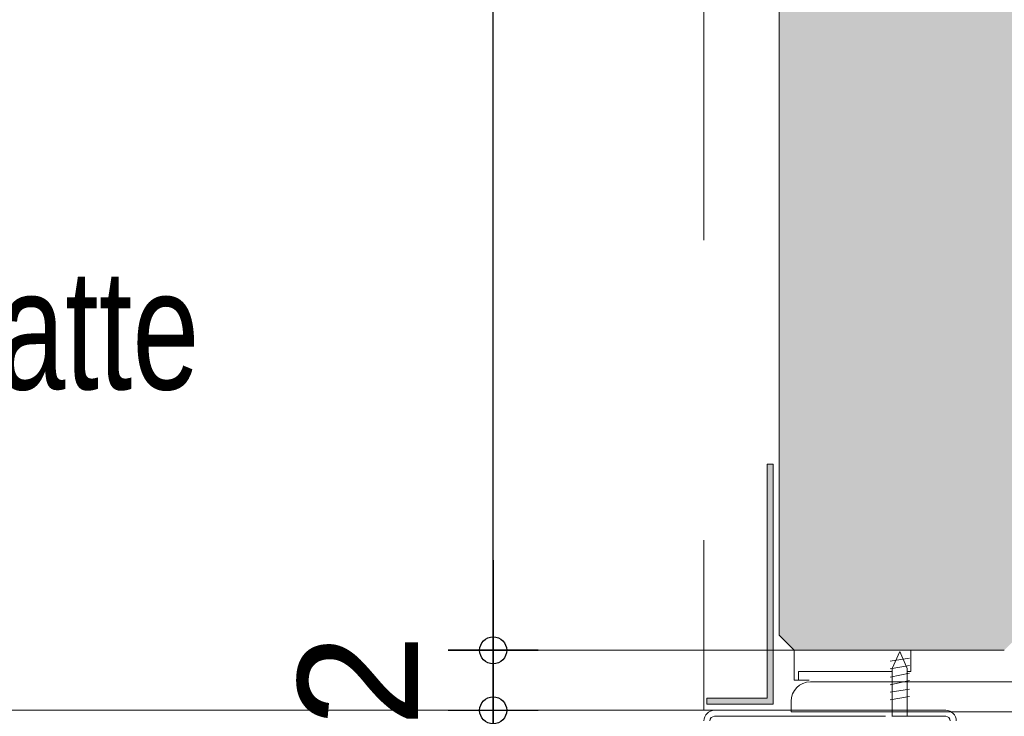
# Model space of a CAD drawing. Header units: metres. Extents: x 1333.9 to 1416.6, y -82.7 to -2.5.
# Tile 89 of 160: x 1412.853 to 1413.181, y -79.515 to -79.283. Entities that reach past the tile are written whole.
import ezdxf

# ---------------------------------------------------------------- set-up
doc = ezdxf.new("R2010")
doc.units = ezdxf.units.M
doc.header["$PDMODE"] = 65
for name, pattern in [('AUSGEZOGEN', [0]), ('PUNKT2_S9', [0.0015, 0, -0.0015]), ('STRICHLINIE2_S3', [0.055, 0.04, -0.015])]:
    doc.linetypes.add(name, pattern=pattern)
for name, color, linetype in [('XR$7$_40732', 7, 'Continuous'), ('XR$7$_42143', 7, 'Continuous'), ('XR$7$_42154', 7, 'Continuous')]:
    doc.layers.add(name, color=color, linetype=linetype)
for name, color, linetype, lineweight in [('XR$7$Fenster', 3, 'AUSGEZOGEN', 18), ('XR$7$Maßlinie 1_50', 7, 'AUSGEZOGEN', 25), ('XR$7$Muster', 4, 'AUSGEZOGEN', 13), ('XR$7$Möblierung', 4, 'AUSGEZOGEN', 13), ('XR$7$SNL_D_BD_FL_250', 7, 'AUSGEZOGEN', 18), ('XR$7$Text 1_100', 3, 'AUSGEZOGEN', 18), ('XR$7$Wand', 1, 'AUSGEZOGEN', 50), ('XR$7$Wand Mauerwerk tr', 42, 'AUSGEZOGEN', 18)]:
    doc.layers.add(name, color=color, linetype=linetype, lineweight=lineweight)
doc.styles.add('ARIAL', font='arial.ttf')
doc.dimstyles.new('DIMSTYLE_14', dxfattribs={"dimtxt": 0.04, "dimasz": 0.03, "dimexe": 0, "dimexo": 1e-06, "dimgap": 0.02, "dimtad": 2, "dimdec": 1, "dimlfac": 100, "dimrnd": 0.5, "dimzin": 4, "dimdsep": 46, "dimtxsty": 'ARIAL', "dimblk1": 'ALL_ML_KREIS', "dimblk2": 'ALL_ML_KREIS', "dimsah": 1, "dimcen": 0, "dimse1": 1, "dimse2": 1, "dimclrd": 7, "dimclre": 7, "dimclrt": 7, "dimadec": 0, "dimazin": 0, "dimtfac": 1, "dimtdec": 0, "dimtix": 1, "dimtmove": 2, "dimatfit": 3, "dimfxl": 0, "dimtvp": 1.2, "dimtzin": 0, "dimlwd": 0, "dimlwe": 25, "dimarcsym": 0})
doc.dimstyles.new('DIMSTYLE_15', dxfattribs={"dimtxt": 0.04, "dimasz": 0.03, "dimexe": 0, "dimexo": 1e-06, "dimgap": 0.02, "dimtad": 2, "dimdec": 1, "dimlfac": 100, "dimrnd": 0.5, "dimzin": 4, "dimdsep": 46, "dimtxsty": 'ARIAL', "dimblk1": 'ALL_ML_KREIS', "dimblk2": 'ALL_ML_KREIS', "dimsah": 1, "dimcen": 0, "dimse1": 1, "dimse2": 1, "dimclrd": 7, "dimclre": 7, "dimclrt": 7, "dimadec": 0, "dimazin": 0, "dimtfac": 1, "dimtdec": 0, "dimtix": 1, "dimtmove": 2, "dimatfit": 3, "dimfxl": 0, "dimtzin": 0, "dimlwd": 0, "dimlwe": 25, "dimarcsym": 0})
doc.dimstyles.new('DIMSTYLE_18', dxfattribs={"dimtxt": 0.03, "dimasz": 0.03, "dimexe": 0, "dimexo": 1e-06, "dimgap": 0.015, "dimtad": 2, "dimdec": 0, "dimlfac": 1000, "dimrnd": 5, "dimzin": 12, "dimdsep": 46, "dimtxsty": 'ARIAL', "dimblk1": 'ALL_ML_KREIS', "dimblk2": 'ALL_ML_KREIS', "dimsah": 1, "dimcen": 0, "dimse1": 1, "dimse2": 1, "dimclrd": 7, "dimclre": 7, "dimclrt": 7, "dimadec": 0, "dimazin": 0, "dimtfac": 1, "dimtdec": 0, "dimtix": 1, "dimtmove": 2, "dimatfit": 3, "dimfxl": 0, "dimtzin": 0, "dimlwd": 0, "dimlwe": 25, "dimarcsym": 0})
pattern_1 = [(90.00000000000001, (-0.07500000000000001, 0.07499999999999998), (-0.03750000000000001, 0.03749999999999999), [0.0375, -0.0375]), (180, (-0.07500000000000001, 0.07499999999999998), (-0.03750000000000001, -0.03749999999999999), [0.0375, -0.0375])]

# ---------------------------------------------------------------- blocks, each defined once
blk = doc.blocks.new('COMPLEXOBJECT_15')
at = {"layer": 'XR$7$_40732', "color": 3, "linetype": 'AUSGEZOGEN', "lineweight": 13, "transparency": 33554687}
for p, q in [((1413.226592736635, -79.39336920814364), (1413.230092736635, -79.39336920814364)), ((1413.230092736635, -79.39336920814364), (1413.230092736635, -79.51336920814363)), ((1413.220092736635, -79.49036920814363), (1413.220092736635, -79.39986920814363)), ((1413.116592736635, -79.50336920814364), (1413.207092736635, -79.50336920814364)), ((1413.110092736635, -79.51336920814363), (1413.110092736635, -79.50986920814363)), ((1413.230092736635, -79.51336920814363), (1413.110092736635, -79.51336920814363)), ((1413.160592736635, -79.51336665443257), (1413.141092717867, -79.51336665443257))]:
    blk.add_line(p, q, dxfattribs=at)
for centre, radius, start, end in [((1413.226592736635, -79.39986920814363), 0.006500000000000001, 90, 180), ((1413.207092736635, -79.49036920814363), 0.013, 270, 0), ((1413.116592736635, -79.50986920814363), 0.006500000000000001, 90, 180)]:
    blk.add_arc(centre, radius, start, end, dxfattribs=at)
blk = doc.blocks.new('ALL_ML_KREIS')
at = {"color": 0, "linetype": 'ByBlock', "lineweight": -2}
for p, q in [((0, -0.5), (0, 0.5)), ((-1, 0), (0.5, 0))]:
    blk.add_line(p, q, dxfattribs=at)
blk.add_circle((0, 0), 0.15, dxfattribs=at)
blk = doc.blocks.new('*D299')
at = {"layer": 'DEFPOINTS', "color": 7, "linetype": 'AUSGEZOGEN', "lineweight": 25, "transparency": 33554687}
for p in [(1411.846592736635, -78.87220793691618), (1413.107116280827, -78.88238580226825), (1411.846592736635, -80.02504428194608)]:
    blk.add_point(p, dxfattribs=at)
at = {"layer": 'XR$7$Maßlinie 1_50', "color": 7, "linetype": 'AUSGEZOGEN', "lineweight": -2, "transparency": 33554687}
blk.add_line((1411.846592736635, -80.02504428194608), (1413.107116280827, -80.02504428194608), dxfattribs=at)
at = {"layer": 'XR$7$Maßlinie 1_50', "color": 7, "linetype": 'AUSGEZOGEN', "lineweight": 25, "transparency": 33554687, "xscale": 0.03, "yscale": 0.03, "zscale": 0.03, "rotation": 180}
blk.add_blockref('ALL_ML_KREIS', (1411.846592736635, -80.02504428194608), dxfattribs=at)
at = {"layer": 'XR$7$Maßlinie 1_50', "color": 7, "linetype": 'AUSGEZOGEN', "lineweight": 25, "transparency": 33554687, "xscale": 0.03, "yscale": 0.03, "zscale": 0.03}
blk.add_blockref('ALL_ML_KREIS', (1413.107116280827, -80.02504428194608), dxfattribs=at)
blk = doc.blocks.new('*D301')
at = {"layer": 'DEFPOINTS', "color": 7, "linetype": 'AUSGEZOGEN', "lineweight": 25, "transparency": 33554687}
for p in [(1413.107116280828, -79.15601437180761), (1413.231104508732, -79.51336920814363), (1413.107116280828, -80.02504428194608)]:
    blk.add_point(p, dxfattribs=at)
at = {"layer": 'XR$7$Maßlinie 1_50', "color": 7, "linetype": 'AUSGEZOGEN', "lineweight": -2, "transparency": 33554687}
blk.add_line((1413.107116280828, -80.02504428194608), (1413.231104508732, -80.02504428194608), dxfattribs=at)
at = {"layer": 'XR$7$Maßlinie 1_50', "color": 7, "linetype": 'AUSGEZOGEN', "lineweight": 25, "transparency": 33554687, "xscale": 0.03, "yscale": 0.03, "zscale": 0.03, "rotation": 180}
blk.add_blockref('ALL_ML_KREIS', (1413.107116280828, -80.02504428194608), dxfattribs=at)
at = {"layer": 'XR$7$Maßlinie 1_50', "color": 7, "linetype": 'AUSGEZOGEN', "lineweight": 25, "transparency": 33554687, "xscale": 0.03, "yscale": 0.03, "zscale": 0.03}
blk.add_blockref('ALL_ML_KREIS', (1413.231104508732, -80.02504428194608), dxfattribs=at)
at = {"layer": 'XR$7$Maßlinie 1_50', "color": 7, "linetype": 'AUSGEZOGEN', "lineweight": 25, "transparency": 33554687, "insert": (1413.185380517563, -79.99504428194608), "char_height": 0.04, "width": 0.16, "attachment_point": 5, "style": 'ARIAL'}
blk.add_mtext('\\A1;{\\A1;{12\\H0.026400;\\S5^ ;}}', dxfattribs=at)
blk = doc.blocks.new('*D302')
at = {"layer": 'DEFPOINTS', "color": 7, "linetype": 'AUSGEZOGEN', "lineweight": 25, "transparency": 33554687}
for p in [(1413.231104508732, -79.28636604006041), (1411.721592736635, -79.51336920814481), (1411.721592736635, -80.14821967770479)]:
    blk.add_point(p, dxfattribs=at)
at = {"layer": 'XR$7$Maßlinie 1_50', "color": 7, "linetype": 'AUSGEZOGEN', "lineweight": -2, "transparency": 33554687}
blk.add_line((1411.721592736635, -80.14821967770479), (1413.231104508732, -80.14821967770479), dxfattribs=at)
at = {"layer": 'XR$7$Maßlinie 1_50', "color": 7, "linetype": 'AUSGEZOGEN', "lineweight": 25, "transparency": 33554687, "xscale": 0.03, "yscale": 0.03, "zscale": 0.03, "rotation": 180}
blk.add_blockref('ALL_ML_KREIS', (1411.721592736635, -80.14821967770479), dxfattribs=at)
at = {"layer": 'XR$7$Maßlinie 1_50', "color": 7, "linetype": 'AUSGEZOGEN', "lineweight": 25, "transparency": 33554687, "xscale": 0.03, "yscale": 0.03, "zscale": 0.03}
blk.add_blockref('ALL_ML_KREIS', (1413.231104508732, -80.14821967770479), dxfattribs=at)
blk = doc.blocks.new('*D316')
at = {"layer": 'DEFPOINTS', "color": 7, "linetype": 'AUSGEZOGEN', "lineweight": 25, "transparency": 33554687}
for p in [(1413.167612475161, -79.49286281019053), (1413.010925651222, -79.5128628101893), (1413.175259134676, -79.5128628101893)]:
    blk.add_point(p, dxfattribs=at)
at = {"layer": 'XR$7$Maßlinie 1_50', "color": 7, "linetype": 'AUSGEZOGEN', "lineweight": -2, "transparency": 33554687}
blk.add_line((1413.010925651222, -79.5128628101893), (1413.010925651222, -79.49286281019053), dxfattribs=at)
at = {"layer": 'XR$7$Maßlinie 1_50', "color": 7, "linetype": 'AUSGEZOGEN', "lineweight": 25, "transparency": 33554687, "xscale": 0.03, "yscale": 0.03, "zscale": 0.03}
for p, rotation in [((1413.010925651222, -79.49286281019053), 90), ((1413.010925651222, -79.5128628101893), 270)]:
    blk.add_blockref('ALL_ML_KREIS', p, dxfattribs=dict(at, rotation=rotation))
at = {"layer": 'XR$7$Maßlinie 1_50', "color": 7, "linetype": 'AUSGEZOGEN', "lineweight": 25, "transparency": 33554687, "insert": (1412.965925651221, -79.5029282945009), "char_height": 0.04, "width": 0.12, "attachment_point": 5, "rotation": 90, "style": 'ARIAL'}
blk.add_mtext('\\A1;{\\A1;{2\\H0.026400;\\S^ ;}}', dxfattribs=at)
blk = doc.blocks.new('*D317')
at = {"layer": 'DEFPOINTS', "color": 7, "linetype": 'AUSGEZOGEN', "lineweight": 25, "transparency": 33554687}
for p in [(1413.162763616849, -78.96336920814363), (1413.010925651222, -79.49286281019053), (1413.167612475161, -79.49286281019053)]:
    blk.add_point(p, dxfattribs=at)
at = {"layer": 'XR$7$Maßlinie 1_50', "color": 7, "linetype": 'AUSGEZOGEN', "lineweight": -2, "transparency": 33554687}
blk.add_line((1413.010925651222, -79.49286281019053), (1413.010925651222, -78.96336920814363), dxfattribs=at)
at = {"layer": 'XR$7$Maßlinie 1_50', "color": 7, "linetype": 'AUSGEZOGEN', "lineweight": 25, "transparency": 33554687, "xscale": 0.03, "yscale": 0.03, "zscale": 0.03}
for p, rotation in [((1413.010925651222, -78.96336920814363), 90), ((1413.010925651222, -79.49286281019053), 270)]:
    blk.add_blockref('ALL_ML_KREIS', p, dxfattribs=dict(at, rotation=rotation))
at = {"layer": 'XR$7$Maßlinie 1_50', "color": 7, "linetype": 'AUSGEZOGEN', "lineweight": 25, "transparency": 33554687, "insert": (1412.980216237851, -79.2299250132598), "char_height": 0.04, "width": 0.16, "attachment_point": 5, "rotation": 90, "style": 'ARIAL'}
blk.add_mtext('\\A1;{\\A1;{53\\H0.026400;\\S^ ;}}', dxfattribs=at)
blk = doc.blocks.new('*D319')
at = {"layer": 'DEFPOINTS', "color": 7, "linetype": 'AUSGEZOGEN', "lineweight": 25, "transparency": 33554687}
for p in [(1413.186104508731, -78.85014456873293), (1413.186104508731, -79.04336920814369), (1413.231104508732, -79.40586281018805)]:
    blk.add_point(p, dxfattribs=at)
at = {"layer": 'XR$7$Maßlinie 1_50', "color": 7, "linetype": 'AUSGEZOGEN', "lineweight": -2, "transparency": 33554687}
blk.add_line((1413.186104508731, -78.85014456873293), (1413.231104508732, -78.85014456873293), dxfattribs=at)
at = {"layer": 'XR$7$Maßlinie 1_50', "color": 7, "linetype": 'AUSGEZOGEN', "lineweight": 25, "transparency": 33554687, "xscale": 0.03, "yscale": 0.03, "zscale": 0.03, "rotation": 180}
blk.add_blockref('ALL_ML_KREIS', (1413.186104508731, -78.85014456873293), dxfattribs=at)
at = {"layer": 'XR$7$Maßlinie 1_50', "color": 7, "linetype": 'AUSGEZOGEN', "lineweight": 25, "transparency": 33554687, "xscale": 0.03, "yscale": 0.03, "zscale": 0.03}
blk.add_blockref('ALL_ML_KREIS', (1413.231104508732, -78.85014456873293), dxfattribs=at)
at = {"layer": 'XR$7$Maßlinie 1_50', "color": 7, "linetype": 'AUSGEZOGEN', "lineweight": 25, "transparency": 33554687, "insert": (1413.226413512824, -78.80514456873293), "char_height": 0.04, "width": 0.12, "attachment_point": 5, "style": 'ARIAL'}
blk.add_mtext('\\A1;{\\A1;{4\\H0.026400;\\S5^ ;}}', dxfattribs=at)

msp = doc.modelspace()

# ---------------------------------------------------------------- hatches: boundary and pattern name
at = {"layer": 'XR$7$Fenster', "linetype": 'AUSGEZOGEN', "lineweight": 13, "transparency": 33554687}
msp.add_hatch(color=253, dxfattribs=at).paths.add_polyline_path([(1413.104104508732, -79.51086025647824), (1413.104104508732, -79.43086025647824), (1413.102104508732, -79.43086025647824), (1413.102104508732, -79.50886025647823), (1413.082104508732, -79.50886025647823), (1413.082104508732, -79.51086025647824)])
at = {"layer": 'XR$7$Muster', "linetype": 'AUSGEZOGEN', "lineweight": 13, "transparency": 33554687}
h = msp.add_hatch(dxfattribs=at)
h.set_pattern_fill('MUSTER', color=4, scale=0.0375, angle=90.00000000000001, style=0, pattern_type=2)
h.set_pattern_definition(pattern_1)
h.paths.add_polyline_path([(1413.181104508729, -79.49286281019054), (1413.148808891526, -79.49286281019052), (1413.148808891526, -79.5017126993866), (1413.149489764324, -79.50186410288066), (1413.149489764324, -79.5028628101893), (1413.207092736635, -79.5028628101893), (1413.208789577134, -79.50275159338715), (1413.210457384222, -79.50241984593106), (1413.212067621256, -79.50187324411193), (1413.213592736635, -79.5011211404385), (1413.215006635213, -79.50017640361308), (1413.216285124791, -79.49905519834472), (1413.217406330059, -79.49777670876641), (1413.218351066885, -79.4963628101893), (1413.219103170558, -79.49483769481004), (1413.219649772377, -79.49322745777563), (1413.219981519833, -79.49155965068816), (1413.220092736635, -79.4898628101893), (1413.220092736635, -79.3993628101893), (1413.220314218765, -79.39768048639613), (1413.220963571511, -79.3961128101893), (1413.221996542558, -79.39476661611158), (1413.223342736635, -79.3937336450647), (1413.224910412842, -79.3930842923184), (1413.226592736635, -79.3928628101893), (1413.231104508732, -79.3928628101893), (1413.231104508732, -79.11336920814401), (1413.186104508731, -79.11336920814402), (1413.186104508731, -79.48786281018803)], flags=0)
h = msp.add_hatch(dxfattribs=at)
h.set_pattern_fill('MUSTER', color=4, scale=0.0375, angle=90.00000000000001, style=0, pattern_type=2)
h.set_pattern_definition(pattern_1)
h.paths.add_polyline_path([(1413.143836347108, -79.48691315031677), (1413.143836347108, -79.4928628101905), (1413.148808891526, -79.49286281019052), (1413.148808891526, -79.48691315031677), (1413.146288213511, -79.48121844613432), (1413.145492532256, -79.48306649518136), (1413.144415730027, -79.48556747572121)], flags=0)
h = msp.add_hatch(dxfattribs=at)
h.set_pattern_fill('MUSTER', color=4, scale=0.0375, angle=90.00000000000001, style=0, pattern_type=2)
h.set_pattern_definition(pattern_1)
h.paths.add_polyline_path([(1413.143836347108, -79.5028628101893), (1413.143836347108, -79.4928628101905), (1413.111104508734, -79.49286281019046), (1413.111104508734, -79.5028628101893)], flags=0)
at = {"layer": 'XR$7$Möblierung', "linetype": 'AUSGEZOGEN', "lineweight": 13, "transparency": 33554687}
msp.add_hatch(color=253, dxfattribs=at).paths.add_polyline_path([(1413.111104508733, -78.96336920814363), (1413.106104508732, -78.96836920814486), (1413.106104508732, -79.48786281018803), (1413.111104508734, -79.49286281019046), (1413.181104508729, -79.49286281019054), (1413.186104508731, -79.48786281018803), (1413.186104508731, -79.04336920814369), (1413.976104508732, -79.04336920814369), (1413.976104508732, -79.48786281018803), (1413.981104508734, -79.49286281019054), (1414.051104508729, -79.49286281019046), (1414.056104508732, -79.48786281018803), (1414.056104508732, -78.97396372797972), (1414.055092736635, -78.96735743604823), (1414.05110450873, -78.96336920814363)])

# ---------------------------------------------------------------- linework, layer by layer
at = {"color": 7, "linetype": 'AUSGEZOGEN', "lineweight": 13, "transparency": 33554687}
for p, q in [((1413.149489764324, -79.49546136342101), (1413.143087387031, -79.49652395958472)), ((1413.149489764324, -79.49794763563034), (1413.143087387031, -79.49901675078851)), ((1413.149489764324, -79.50044042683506), (1413.143087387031, -79.50186410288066)), ((1413.149489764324, -79.50293358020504), (1413.143087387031, -79.50435725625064)), ((1413.149489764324, -79.50578057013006), (1413.143087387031, -79.50685004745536)), ((1413.149489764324, -79.50827372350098), (1413.143087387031, -79.50934320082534))]:
    msp.add_line(p, q, dxfattribs=at)
msp.add_lwpolyline([(1413.148740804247, -79.51486025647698), (1413.148740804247, -79.49891315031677), (1413.146288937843, -79.49321844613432), (1413.143768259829, -79.49891315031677), (1413.143768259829, -79.51486025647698)], dxfattribs=at)
at = {"layer": 'XR$7$_40732', "color": 3, "linetype": 'AUSGEZOGEN', "lineweight": 13, "transparency": 33554687}
for p, q in [((1413.142104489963, -79.51286025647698), (1413.084604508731, -79.51286025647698)), ((1413.161604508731, -79.51286025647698), (1413.142104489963, -79.51286025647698)), ((1413.098566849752, -79.51486025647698), (1413.084604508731, -79.51486025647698)), ((1413.100667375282, -79.51486025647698), (1413.098566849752, -79.51486025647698)), ((1413.141541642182, -79.51486025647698), (1413.100667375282, -79.51486025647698)), ((1413.161604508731, -79.51486025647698), (1413.143642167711, -79.51486025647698))]:
    msp.add_line(p, q, dxfattribs=at)
for centre, radius, start, end in [((1413.084604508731, -79.51636025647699), 0.0035, 90, 180), ((1413.161604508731, -79.51636025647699), 0.0035, 0, 90), ((1413.084604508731, -79.51636025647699), 0.0015, 90, 180), ((1413.161604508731, -79.51636025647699), 0.0015, 0, 90)]:
    msp.add_arc(centre, radius, start, end, dxfattribs=at)
at = {"layer": 'XR$7$_42143', "color": 7, "linetype": 'AUSGEZOGEN', "lineweight": 13, "transparency": 33554687}
msp.add_line((1413.117116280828, -79.51286281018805), (1412.607116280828, -79.51286281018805), dxfattribs=at)
at = {"layer": 'XR$7$_42154', "color": 7, "linetype": 'STRICHLINIE2_S3', "lineweight": 13, "transparency": 33554687}
msp.add_line((1413.106104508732, -80.07281674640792), (1413.106104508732, -78.65622417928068), dxfattribs=at)
at = {"layer": 'XR$7$SNL_D_BD_FL_250', "color": 7, "linetype": 'AUSGEZOGEN', "lineweight": 13, "transparency": 33554687}
for p, q in [((1413.102104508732, -79.43086025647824), (1413.102104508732, -79.50886025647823)), ((1413.102104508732, -79.43086025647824), (1413.104104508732, -79.43086025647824)), ((1413.104104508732, -79.43086025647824), (1413.104104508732, -79.51086025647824)), ((1413.082104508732, -79.50886025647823), (1413.102104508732, -79.50886025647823)), ((1413.082104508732, -79.50886025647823), (1413.082104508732, -79.51086025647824)), ((1413.082104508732, -79.51086025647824), (1413.104104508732, -79.51086025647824))]:
    msp.add_line(p, q, dxfattribs=at)
at = {"layer": 'XR$7$Wand', "color": 4, "linetype": 'AUSGEZOGEN', "lineweight": 13, "transparency": 33554687}
for p, q in [((1413.111104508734, -79.49286281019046), (1413.111104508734, -79.5028628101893)), ((1413.111104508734, -79.5028628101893), (1413.116104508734, -79.5028628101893))]:
    msp.add_line(p, q, dxfattribs=at)
at = {"layer": 'XR$7$Wand Mauerwerk tr', "color": 52, "linetype": 'PUNKT2_S9', "lineweight": 13, "transparency": 33554687}
for p, q in [((1413.081104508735, -78.65622417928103), (1413.08110450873, -79.51286281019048)), ((1413.123750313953, -79.49286281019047), (1412.992750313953, -79.49286281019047))]:
    msp.add_line(p, q, dxfattribs=at)
at = {"layer": 'XR$7$Wand Mauerwerk tr', "color": 7, "linetype": 'AUSGEZOGEN', "lineweight": 18, "transparency": 33554687}
for p, q in [((1413.106104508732, -79.48786281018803), (1413.106104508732, -78.96836920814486)), ((1413.111104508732, -79.49286281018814), (1413.106104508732, -79.48786281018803)), ((1413.111104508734, -79.49286281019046), (1413.181104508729, -79.49286281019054))]:
    msp.add_line(p, q, dxfattribs=at)

# ---------------------------------------------------------------- block references
at = {"layer": 'XR$7$_40732', "color": 3, "linetype": 'AUSGEZOGEN', "lineweight": 13, "transparency": 33554687}
msp.add_blockref('COMPLEXOBJECT_15', (0, 0), dxfattribs=at)

# ---------------------------------------------------------------- texts
at = {"layer": 'XR$7$Text 1_100', "color": 3, "linetype": 'AUSGEZOGEN', "lineweight": 18, "transparency": 33554687, "insert": (1412.631371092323, -79.41805049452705), "char_height": 0.04, "width": 0.2952998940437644, "attachment_point": 7, "style": 'ARIAL'}
msp.add_mtext('\\W0.72;VK-Bodenplatte', dxfattribs=at)

# ---------------------------------------------------------------- dimensions: what is measured, and where the dimension line sits
at = {"layer": 'XR$7$Maßlinie 1_50', "color": 7, "linetype": 'AUSGEZOGEN', "lineweight": 25, "transparency": 33554687}
for base, p1, p2, dimstyle, picture, middle in [((1413.231104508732, -78.85014456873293), (1413.186104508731, -79.04336820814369), (1413.231104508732, -79.40586181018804), 'DIMSTYLE_14', '*D319', (1413.226413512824, -78.80514456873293)), ((1413.107116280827, -80.02504428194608), (1411.846592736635, -78.87220893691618), (1413.107116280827, -78.88238680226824), 'DIMSTYLE_18', '*D299', (1412.476854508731, -80.01004428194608)), ((1413.231104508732, -80.02504428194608), (1413.107116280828, -79.15601537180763), (1413.231104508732, -79.51337020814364), 'DIMSTYLE_14', '*D301', (1413.185380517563, -79.99504428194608)), ((1413.231104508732, -80.14821967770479), (1411.721592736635, -79.51337020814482), (1413.231104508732, -79.28636704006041), 'DIMSTYLE_18', '*D302', (1412.476348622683, -80.13321967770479))]:
    dim = msp.add_linear_dim(base=base, p1=p1, p2=p2, dimstyle=dimstyle, override={"dimpost": '<>', "dimclrd": 7, "dimclre": 7, "dimclrt": 7, "dimlwd": 0, "dimlwe": 25}, dxfattribs=at)
    dim.commit()
    dim.dimension.update_dxf_attribs({"geometry": picture, "text_midpoint": middle, "dimtype": 160})
for base, p1, p2, dimstyle, picture, middle in [((1413.010925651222, -78.96336920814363), (1413.167611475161, -79.49286281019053), (1413.162762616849, -78.96336920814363), 'DIMSTYLE_15', '*D317', (1412.980216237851, -79.2299250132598)), ((1413.010925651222, -79.49286281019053), (1413.175258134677, -79.5128628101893), (1413.167611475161, -79.49286281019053), 'DIMSTYLE_14', '*D316', (1412.965925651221, -79.5029282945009))]:
    dim = msp.add_linear_dim(base=base, p1=p1, p2=p2, angle=90, dimstyle=dimstyle, override={"dimpost": '<>', "dimclrd": 7, "dimclre": 7, "dimclrt": 7, "dimlwd": 0, "dimlwe": 25}, dxfattribs=at)
    dim.commit()
    dim.dimension.update_dxf_attribs({"geometry": picture, "text_midpoint": middle, "dimtype": 160})

doc.saveas('drawing.dxf')
